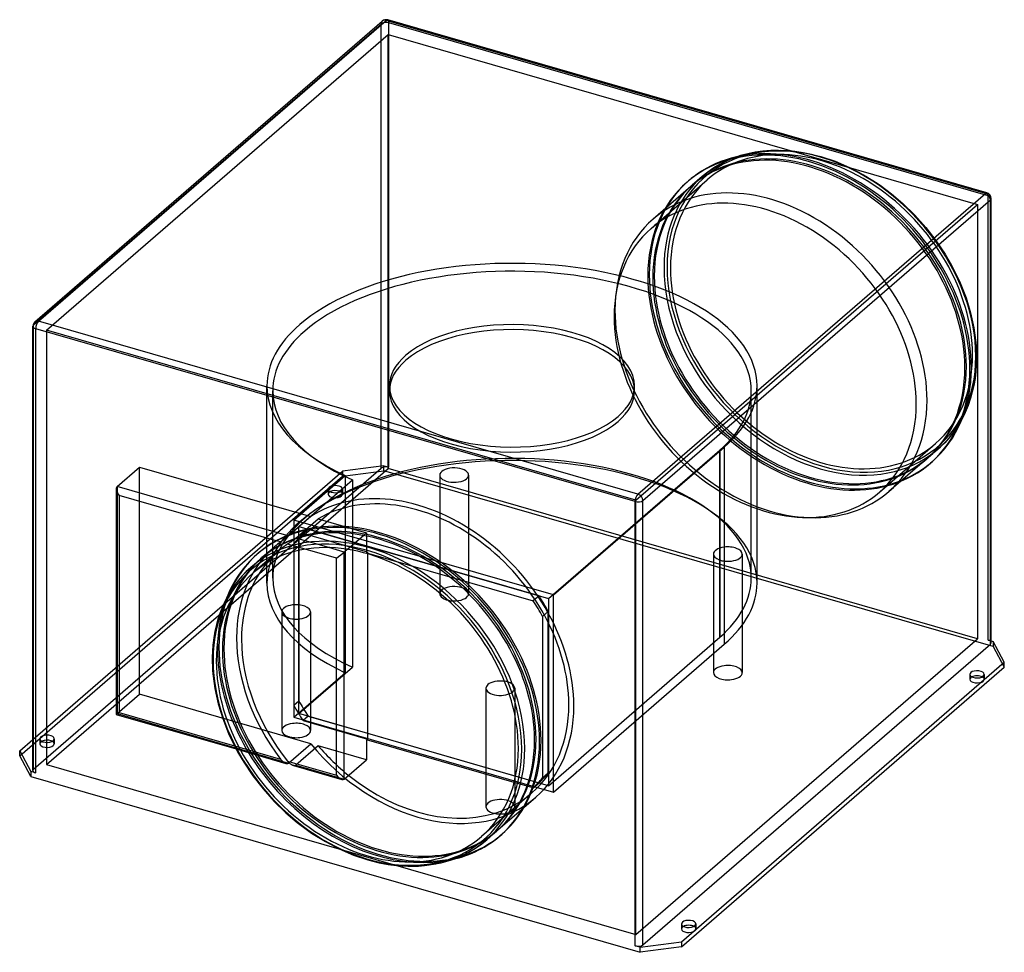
# Model space of a CAD drawing. Header units: millimetres. Extents: x -341 to 341, y -325 to 323.
import ezdxf

# ---------------------------------------------------------------- set-up
doc = ezdxf.new("R2010")
doc.units = ezdxf.units.MM
doc.layers.add('HIDDEN', color=7, linetype='Continuous')
doc.layers.add('THICK', color=7, linetype='Continuous')

msp = doc.modelspace()

# ---------------------------------------------------------------- linework, layer by layer
at = {"layer": 'HIDDEN'}
for p, q in [((-331.81, 110.8), (-90.81, 319.51)), ((-90.81, 11.2), (-90.81, 319.51)), ((330.35, 200.24), (-85.35, 320.24)), ((-85.35, 11.94), (-85.35, 320.24)), ((-322.88, 107.06), (-85.88, 312.31)), ((-85.88, 312.31), (322.88, 194.31)), ((-85.88, 10.94), (-85.88, 312.31)), ((150.45, 225.23), (157, 227.73)), ((157, 227.73), (159.58, 228.53)), ((159.58, 228.53), (167.07, 230.35)), ((167.07, 230.35), (175.03, 231.5)), ((175.03, 231.5), (179.12, 231.81)), ((179.12, 231.81), (186.57, 231.92)), ((186.57, 231.92), (194.34, 231.42)), ((194.34, 231.42), (200.29, 230.65)), ((200.29, 230.65), (206.38, 229.51)), ((206.38, 229.51), (214.26, 227.52)), ((214.26, 227.52), (224.16, 224.21)), ((136.24, 217.06), (140.89, 220.21)), ((140.89, 220.21), (144.33, 222.22)), ((144.33, 222.22), (150.45, 225.23)), ((224.16, 224.21), (234.14, 219.94)), ((234.14, 219.94), (243.8, 214.88)), ((131.88, 213.57), (125.08, 207.68)), ((131.88, 213.57), (136.24, 217.06)), ((243.8, 214.88), (253.31, 208.95)), ((96.44, 177.59), (135.44, 211.37)), ((124.08, 206.81), (97.83, 184.08)), ((122.46, 210.7), (121.46, 209.84)), ((253.31, 208.95), (255.29, 207.59)), ((255.29, 207.59), (263.36, 201.56)), ((263.36, 201.56), (271.13, 194.94)), ((330.35, -108.06), (330.35, 200.24)), ((85.88, -10.94), (322.88, 194.31)), ((271.13, 194.94), (279.34, 186.94)), ((322.88, 194.31), (322.88, -107.06)), ((279.34, 186.94), (287.01, 178.36)), ((287.01, 178.36), (294.06, 169.27)), ((294.06, 169.27), (300.41, 159.78)), ((300.41, 159.78), (303.99, 153.73)), ((303.99, 153.73), (307.26, 147.58)), ((307.26, 147.58), (310.9, 139.83)), ((310.9, 139.83), (314.95, 129.47)), ((314.95, 129.47), (318.1, 119.16)), ((318.1, 119.16), (320.4, 108.67)), ((-331.81, -197.51), (-331.81, 110.8)), ((85.88, -10.94), (-322.88, 107.06)), ((-322.88, 107.06), (-322.88, -194.31)), ((320.4, 108.67), (321.77, 98.47)), ((321.77, 98.47), (321.96, 96.04)), ((321.96, 96.04), (322.22, 87.03)), ((322.22, 87.03), (321.77, 78.44)), ((321.77, 78.44), (321.17, 73.5)), ((-170, -68.42), (-170, 68.42)), ((-85, 64.95), (-85, 68.42)), ((85, 64.95), (85, 68.42)), ((170, -68.42), (170, 68.42)), ((320.35, 68.74), (319.31, 64.16)), ((321.17, 73.5), (320.35, 68.74)), ((-166, -64.95), (-166, 64.95)), ((166, -64.95), (166, 64.95)), ((319.31, 64.16), (318.07, 59.76)), ((316.32, 54.68), (314.31, 49.87)), ((318.07, 59.76), (316.32, 54.68)), ((314.31, 49.87), (312.62, 46.39)), ((310.79, 43.06), (308.43, 39.27)), ((312.62, 46.39), (310.79, 43.06)), ((305.89, 35.67), (303.11, 32.21)), ((308.43, 39.27), (305.89, 35.67)), ((254.87, -5.34), (293.87, 28.43)), ((300.15, 28.95), (295.53, 24.58)), ((303.11, 32.21), (300.15, 28.95)), ((25.26, -79.17), (144.26, 23.88)), ((28.72, -76.71), (147.22, 25.92)), ((144.26, -106.02), (144.26, 23.89)), ((144.26, 23.89), (144.26, 23.88)), ((144.26, 23.88), (144.26, -106.02)), ((147.22, 25.92), (147.22, -110.92)), ((295.53, 24.58), (288.74, 18.7)), ((287.74, 17.83), (261.49, -4.9)), ((291.36, 15.67), (290.36, 14.81)), ((-332.35, -176.97), (-117.5, 9.09)), ((-331.81, -197.51), (-90.81, 11.2)), ((-322.88, -194.31), (-85.88, 10.94)), ((-258.47, -145.65), (-258.47, 11.97)), ((-88.81, 12.94), (-117.5, 9.09)), ((-117.5, 5.63), (-88.81, 9.47)), ((-117.5, 9.09), (-117.5, 5.63)), ((-88.81, 9.47), (-88.81, 12.94)), ((-88.81, 12.94), (-85.35, 11.94)), ((333.81, -112.53), (-88.81, 9.47)), ((322.88, -107.06), (-85.88, 10.94)), ((-341.5, -188.36), (-117.5, 5.63)), ((-151.41, -24.71), (-115.76, 6.17)), ((-147.94, -29.17), (-110.69, 3.1)), ((-115.76, 6.17), (-115.76, -130.67)), ((-110.69, 3.1), (-110.69, -126.81)), ((-50.12, 6.44), (-50.12, -75.83)), ((-30.12, 6.44), (-30.12, -75.83)), ((-273.97, -1.45), (-273.97, -159.07)), ((-127.57, -3.3), (-127.57, -6.76)), ((-117.57, -3.3), (-117.57, -6.76)), ((85.88, -312.31), (85.88, -10.94)), ((-151.41, -24.71), (-151.41, -161.54)), ((28.72, -76.71), (-151.41, -24.71)), ((-149.91, -37.27), (-134.41, -23.84)), ((-134.41, -23.84), (-100.85, -33.53)), ((-147.94, -29.17), (25.26, -79.17)), ((-147.94, -159.08), (-147.94, -29.17)), ((-144.93, -34.17), (-141.43, -31.14)), ((18.74, -77.38), (-141.43, -31.14)), ((-114.14, -45.04), (-100.85, -33.53)), ((-100.85, -33.53), (-100.85, -47.47)), ((-160.57, -39.96), (-163.56, -39.1)), ((-160.38, -39.82), (-160.57, -39.96)), ((-160.18, -39.67), (-160.38, -39.82)), ((-159.97, -39.51), (-160.18, -39.67)), ((-159.75, -39.35), (-159.97, -39.51)), ((-159.52, -39.18), (-159.75, -39.35)), ((-159.29, -39.01), (-159.52, -39.18)), ((-159.05, -38.83), (-159.29, -39.01)), ((-158.81, -38.65), (-159.05, -38.83)), ((-158.56, -38.47), (-158.81, -38.65)), ((-158.31, -38.29), (-158.56, -38.47)), ((-158.06, -38.1), (-158.31, -38.29)), ((-157.81, -37.92), (-158.06, -38.1)), ((-157.57, -37.73), (-157.81, -37.92)), ((-157.32, -37.55), (-157.57, -37.73)), ((-157.06, -37.36), (-157.32, -37.55)), ((-156.81, -37.17), (-157.06, -37.36)), ((-156.56, -36.97), (-156.81, -37.17)), ((-156.31, -36.78), (-156.56, -36.97)), ((-156.06, -36.59), (-156.31, -36.78)), ((-155.06, -35.78), (-156.09, -35.48)), ((-155.83, -36.41), (-156.06, -36.59)), ((-155.61, -36.24), (-155.83, -36.41)), ((-155.41, -36.07), (-155.61, -36.24)), ((-155.22, -35.92), (-155.41, -36.07)), ((-155.26, -41.1), (-155.04, -40.94)), ((-155.06, -35.78), (-155.22, -35.92)), ((-153.55, -34.47), (-155.06, -35.78)), ((-155.04, -40.94), (-154.81, -40.79)), ((-154.81, -40.79), (-154.57, -40.63)), ((-154.57, -40.63), (-154.32, -40.46)), ((-154.32, -40.46), (-154.07, -40.29)), ((-154.07, -40.29), (-153.82, -40.11)), ((-153.82, -40.11), (-153.56, -39.93)), ((-153.56, -39.93), (-153.3, -39.76)), ((-153.3, -39.76), (-153.04, -39.58)), ((-153.04, -39.58), (-152.78, -39.39)), ((-152.78, -39.39), (-152.52, -39.22)), ((-152.52, -39.22), (-152.26, -39.03)), ((-152.26, -39.03), (-152, -38.85)), ((-152, -38.85), (-151.73, -38.66)), ((-151.73, -38.66), (-151.47, -38.47)), ((-151.47, -38.47), (-151.2, -38.28)), ((-147.86, -38.15), (-151.36, -41.18)), ((-151.2, -38.28), (-150.95, -38.09)), ((-150.95, -38.09), (-150.71, -37.91)), ((-150.71, -37.91), (-150.48, -37.73)), ((-150.48, -37.73), (-150.27, -37.56)), ((-150.27, -37.56), (-150.08, -37.41)), ((-150.08, -37.41), (-149.91, -37.27)), ((-127.06, -43.86), (-149.91, -37.27)), ((-147.86, -38.15), (-147.86, -150.15)), ((-100.35, -47.04), (-144.93, -34.17)), ((-162.06, -46.28), (-179.56, -61.43)), ((-173.42, -50.83), (-164.67, -43.25)), ((-155.67, -41.38), (-155.47, -41.24)), ((-143.36, -44.93), (-155.67, -41.38)), ((-155.47, -41.24), (-155.26, -41.1)), ((-151.36, -41.18), (-151.36, -153.18)), ((-100.85, -47.47), (-100.35, -47.04)), ((-100.85, -47.47), (14.74, -80.84)), ((-100.35, -47.04), (-100.35, -48.11)), ((139.72, -48.36), (139.72, -130.63)), ((159.72, -48.36), (159.72, -130.63)), ((18.74, -77.38), (14.74, -80.84)), ((25.26, -79.17), (25.26, -209.08)), ((28.72, -213.54), (28.72, -76.71)), ((-159.72, -88.47), (-159.72, -170.75)), ((-139.72, -88.47), (-139.72, -170.75)), ((21.17, -91.57), (25.17, -88.1)), ((25.17, -200.1), (25.17, -88.1)), ((21.17, -91.57), (21.17, -203.56)), ((25.26, -209.08), (144.26, -106.02)), ((85.88, -312.31), (322.88, -107.06)), ((144.26, -106.02), (144.26, -106.02)), ((330.35, -108.06), (332.35, -108.64)), ((333.81, -109.06), (333.81, -112.53)), ((28.72, -213.54), (147.22, -110.92)), ((333.81, -112.53), (341.5, -126.87)), ((-147.94, -159.08), (-110.69, -126.81)), ((-151.41, -161.54), (-115.76, -130.67)), ((317.57, -131.8), (317.57, -135.26)), ((327.57, -131.8), (327.57, -135.26)), ((-18.09, -141.42), (-18.09, -223.7)), ((1.91, -141.42), (1.91, -223.7)), ((-273.97, -159.07), (-258.47, -145.65)), ((-139.56, -179.97), (-258.47, -145.65)), ((-151.36, -153.18), (-147.86, -150.15)), ((-273.97, -159.07), (-155.06, -193.4)), ((-151.41, -161.54), (28.72, -213.54)), ((25.26, -209.08), (-147.94, -159.08)), ((-141.43, -160.87), (-144.93, -163.9)), ((-144.93, -163.9), (-100.35, -176.77)), ((-141.43, -160.87), (-100.35, -172.73)), ((-327.57, -176.51), (-327.57, -179.97)), ((-317.57, -176.51), (-317.57, -179.97)), ((-192.51, -181.43), (-160.57, -190.65)), ((-191.37, -183.61), (-156.78, -193.6)), ((-155.06, -193.4), (-139.56, -179.97)), ((-134.41, -181.46), (-149.91, -194.88)), ((-100.85, -191.15), (-134.41, -181.46)), ((-160.57, -190.65), (-160.38, -190.89)), ((-160.38, -190.89), (-160.18, -191.14)), ((-160.18, -191.14), (-159.97, -191.38)), ((-322.88, -194.31), (85.88, -312.31)), ((-159.97, -191.38), (-159.74, -191.62)), ((-159.74, -191.62), (-159.52, -191.85)), ((-159.52, -191.85), (-159.28, -192.07)), ((-159.28, -192.07), (-159.04, -192.28)), ((-159.04, -192.28), (-158.79, -192.49)), ((-158.79, -192.49), (-158.54, -192.68)), ((-158.54, -192.68), (-158.29, -192.85)), ((-158.29, -192.85), (-158.04, -193.02)), ((-158.04, -193.02), (-157.79, -193.16)), ((-157.79, -193.16), (-157.54, -193.29)), ((-157.54, -193.29), (-157.29, -193.41)), ((-157.29, -193.41), (-157.04, -193.51)), ((-157.04, -193.51), (-156.78, -193.6)), ((-156.78, -193.6), (-156.5, -193.67)), ((-156.5, -193.67), (-156.22, -193.71)), ((-156.22, -193.71), (-155.95, -193.71)), ((-155.95, -193.71), (-155.69, -193.69)), ((-155.69, -193.69), (-155.46, -193.63)), ((-155.46, -193.63), (-155.25, -193.53)), ((-155.25, -193.53), (-155.06, -193.4)), ((-151.38, -195.14), (-151.68, -195.07)), ((-151.1, -195.19), (-151.38, -195.14)), ((-150.82, -195.2), (-151.1, -195.19)), ((-150.56, -195.17), (-150.82, -195.2)), ((-150.31, -195.11), (-150.56, -195.17)), ((-150.1, -195.02), (-150.31, -195.11)), ((-149.91, -194.88), (-150.1, -195.02)), ((-149.91, -194.88), (-116.35, -204.57)), ((2.55, -202.43), (18.74, -207.11)), ((25.17, -200.1), (21.17, -203.56)), ((14.74, -210.57), (1.55, -206.76)), ((14.74, -210.57), (18.74, -207.11)), ((13.87, -214.06), (-21.13, -244.37)), ((-9.76, -239.81), (8.31, -224.16)), ((117.57, -305.01), (117.57, -308.47)), ((127.57, -305.01), (127.57, -308.47))]:
    msp.add_line(p, q, dxfattribs=at)
for centre, major_axis, ratio, start_param, end_param in [((-87.35, 318.51), (-2.62, 3.02), 0.75, 0.000079, 0.713724), ((-87.35, 318.51), (-1.11, -3.84), 0.433013, 2.158799, 3.141599), ((-87.35, 318.51), (-4, 0), 0.5, -2.094395, -0.523599), ((214.66, 119.9), (80.93, -93.45), 0.75, 2.284521, 5.426113), ((205.91, 112.32), (-84.45, 97.51), 0.75, -2.427868, 0), ((206.91, 113.19), (84.45, -97.51), 0.75, 0.713724, 3.141593), ((205.91, 112.32), (-81.83, 94.49), 0.75, -2.427868, 0), ((206.91, 113.19), (81.83, -94.49), 0.75, 0.713724, 3.141593), ((213.71, 119.08), (81.83, -94.49), 0.75, 2.284521, 3.141526), ((214.66, 119.9), (-79.21, 91.47), 0.75, -2.427868, 0), ((213.71, 119.08), (81.83, -94.49), 0.75, 0.713724, 2.284521), ((214.66, 119.9), (80.93, -93.45), 0.75, 0.713724, 2.284521), ((213.71, 119.08), (81.83, -94.49), 0.75, -3.141592, -2.427868), ((205.91, 112.32), (-84.45, 97.51), 0.75, 0, 0.713724), ((206.91, 113.19), (84.45, -97.51), 0.75, -3.141592, -2.427868), ((205.91, 112.32), (-81.83, 94.49), 0.75, 0, 0.713724), ((179.66, 89.59), (-81.83, 94.49), 0.75, -2.427868, 0), ((206.91, 113.19), (81.83, -94.49), 0.75, -3.141592, -2.427868), ((214.66, 119.9), (-79.21, 91.47), 0.75, 0, 0.713724), ((175.66, 86.12), (79.21, -91.47), 0.75, 0.713724, 3.141593), ((328.35, 198.51), (-1.11, -3.84), 0.433013, 2.158799, 3.141599), ((328.35, 198.51), (-4, 0), 0.5, 3.141499, 4.18879), ((175.66, 86.12), (79.21, -91.47), 0.75, -3.141592, -2.427868), ((179.66, 89.59), (-81.83, 94.49), 0.75, 0, 0.713724), ((0, 68.42), (170, 0), 0.5, -0.000001, 2.617994), ((0, 64.95), (166, 0), 0.5, -0.000001, 2.617994), ((213.71, 119.08), (81.83, -94.49), 0.75, -2.427868, -0.857072), ((205.91, 112.32), (-84.45, 97.51), 0.75, 0.713724, 3.141593), ((206.91, 113.19), (84.45, -97.51), 0.75, -2.427868, 0), ((205.91, 112.32), (-81.83, 94.49), 0.75, 0.713724, 3.141593), ((206.91, 113.19), (81.83, -94.49), 0.75, -2.427868, 0), ((214.66, 119.9), (-79.21, 91.47), 0.75, 0.713724, 3.141593), ((175.66, 86.12), (79.21, -91.47), 0.75, -2.427868, 0), ((179.66, 89.59), (-81.83, 94.49), 0.75, 0.713724, 3.141593), ((-328.35, 109.8), (-4, 0), 0.5, -0.523599, -0.000094), ((-328.35, 109.8), (-2.62, 3.02), 0.75, 0.000079, 0.713724), ((0, 68.42), (170, 0), 0.5, 2.617994, 3.141593), ((0, 68.42), (-85, 0), 0.5, 3.141591, 5.759587), ((0, 64.95), (85, 0), 0.5, -0.000001, 2.617994), ((0, 64.95), (166, 0), 0.5, 2.617994, 3.141594), ((0, 68.42), (-85, 0), 0.5, -0.523599, -0.000001), ((214.66, 119.9), (80.93, -93.45), 0.75, -0.857072, 0.713724), ((214.66, 119.9), (-79.21, 91.47), 0.75, -3.141592, -2.427868), ((0, 64.95), (85, 0), 0.5, 2.617994, 3.141591), ((213.71, 119.08), (81.83, -94.49), 0.75, -0.857072, 0.713724), ((205.91, 112.32), (-81.83, 94.49), 0.75, -3.141592, -2.427868), ((206.91, 113.19), (81.83, -94.49), 0.75, 0, 0.713724), ((205.91, 112.32), (-84.45, 97.51), 0.75, -3.141592, -2.427868), ((206.91, 113.19), (84.45, -97.51), 0.75, 0, 0.713724), ((0, 68.42), (170, 0), 0.5, -3.141592, -2.319829), ((0, 68.42), (-85, 0), 0.5, -0.000001, 2.617994), ((0, 68.42), (-85, 0), 0.5, 2.617994, 3.141591), ((0, 68.42), (170, 0), 0.5, -0.523599, -0.000001), ((0, 64.95), (166, 0), 0.5, -3.141592, -2.300674), ((0, 64.95), (85, 0), 0.5, 3.141591, 5.759587), ((0, 64.95), (85, 0), 0.5, -0.523599, -0.000001), ((0, 64.95), (166, 0), 0.5, -0.517575, -0.000001), ((175.66, 86.12), (79.21, -91.47), 0.75, 0, 0.713724), ((179.66, 89.59), (-81.83, 94.49), 0.75, -3.141592, -2.427868), ((0, -68.42), (-170, 0), 0.5, 3.141591, 5.759587), ((0, -64.95), (-166, 0), 0.5, 3.141592, 5.759587), ((-87.35, 10.2), (-4, 0), 0.5, -2.094395, -0.523599), ((-40.12, 6.44), (10, 0), 0.5, 0.261799, 3.14162), ((-40.12, 6.44), (10, 0), 0.5, 0.000027, 0.261799), ((-40.12, 6.44), (10, 0), 0.5, -3.141566, -2.879793), ((-40.12, 6.44), (10, 0), 0.5, -2.879793, 0.000027), ((-65.34, -122.59), (79.21, -91.47), 0.75, 0.713724, 3.004126), ((-122.57, -3.3), (-5, 0), 0.5, -0.523599, -0.000094), ((-122.57, -3.3), (-5, 0), 0.5, -0.000094, 2.617994), ((-122.57, -6.76), (5, 0), 0.5, 2.617994, 3.141499), ((-122.57, -6.76), (5, 0), 0.5, 3.141499, 5.759587), ((-122.57, -3.3), (-5, 0), 0.5, 3.141499, 5.759587), ((-122.57, -6.76), (5, 0), 0.5, -0.000094, 2.617994), ((-122.57, -3.3), (-5, 0), 0.5, 2.617994, 3.141499), ((-122.57, -6.76), (5, 0), 0.5, -0.523599, -0.000094), ((-91.59, -145.32), (81.83, -94.49), 0.75, 0.713724, 3.141593), ((0, -68.42), (-170, 0), 0.5, -0.523599, 0), ((0, -64.95), (-166, 0), 0.5, -0.523599, 0.000001), ((-61.34, -119.12), (-77.9, 89.96), 0.75, 0.032928, 0.139283), ((-82.84, -137.74), (-81.83, 94.49), 0.75, -0.056087, 0.000002), ((-64.84, -122.16), (-77.9, 89.96), 0.75, 0.032928, 0.139283), ((-91.59, -145.32), (84.45, -97.51), 0.75, -3.141592, -2.427868), ((-82.84, -137.74), (-81.83, 94.49), 0.75, 0.000002, 0.713724), ((-82.84, -137.74), (79.21, -91.47), 0.75, 3.141591, 3.269491), ((-82.84, -137.74), (79.21, -91.47), 0.75, 3.052943, 3.141591), ((149.72, -48.36), (10, 0), 0.5, 1.832596, 3.141499), ((149.72, -48.36), (10, 0), 0.5, -0.000094, 1.832596), ((-92.59, -146.19), (-81.83, 94.49), 0.75, 0, 0.713724), ((-91.59, -145.32), (81.83, -94.49), 0.75, -3.141592, -2.427868), ((149.72, -48.36), (10, 0), 0.5, 3.141499, 4.974188), ((149.72, -48.36), (10, 0), 0.5, -1.308997, -0.000094), ((-99.39, -152.08), (-81.83, 94.49), 0.75, 0, 0.713724), ((0, -64.95), (-166, 0), 0.5, 0.000001, 0.840918), ((0, -64.95), (-166, 0), 0.5, 2.624018, 3.141592), ((0, -68.42), (-170, 0), 0.5, 0, 0.821764), ((-40.12, -75.83), (-10, 0), 0.5, -2.879793, 0.000027), ((-40.12, -75.83), (-10, 0), 0.5, -3.141566, -2.879793), ((0, -68.42), (-170, 0), 0.5, 2.617994, 3.141591), ((-92.59, -146.19), (-84.45, 97.51), 0.75, 0.37882, 0.713724), ((-40.12, -75.83), (-10, 0), 0.5, 0.000027, 0.261799), ((-40.12, -75.83), (-10, 0), 0.5, 0.261799, 3.14162), ((-65.34, -122.59), (77.9, -89.96), 0.75, 1.288166, 1.39452), ((-61.34, -119.12), (-77.9, 89.96), 0.75, -1.853427, -1.747072), ((-149.72, -88.47), (10, 0), 0.5, 1.832596, 3.141499), ((-149.72, -88.47), (10, 0), 0.5, 3.141499, 4.974188), ((-149.72, -88.47), (10, 0), 0.5, -0.000094, 1.832596), ((-149.72, -88.47), (10, 0), 0.5, -1.308997, -0.000094), ((-82.84, -137.74), (-81.83, 94.49), 0.75, 0.713724, 1.483536), ((328.35, -109.8), (-4, 0), 0.5, 3.141499, 4.18879), ((-92.59, -146.19), (-84.45, 97.51), 0.75, 0.713724, 2.761462), ((-91.59, -145.32), (84.45, -97.51), 0.75, -2.427868, 0), ((-92.59, -146.19), (-81.83, 94.49), 0.75, 0.713724, 3.141593), ((-91.59, -145.32), (81.83, -94.49), 0.75, -2.427868, 0), ((-99.39, -152.08), (-81.83, 94.49), 0.75, 0.713724, 2.284521), ((149.72, -130.63), (-10, 0), 0.5, -1.308997, -0.000094), ((149.72, -130.63), (-10, 0), 0.5, 3.141499, 4.974188), ((-8.09, -141.42), (10, 0), 0.5, -0.000094, 2.617994), ((149.72, -130.63), (-10, 0), 0.5, -0.000094, 1.832596), ((149.72, -130.63), (-10, 0), 0.5, 1.832596, 3.141499), ((322.57, -135.26), (5, 0), 0.5, 2.617994, 3.141499), ((322.57, -135.26), (5, 0), 0.5, 3.141499, 5.759587), ((322.57, -135.26), (5, 0), 0.5, 2.376202, 2.617994), ((322.57, -135.26), (5, 0), 0.5, -0.000094, 0.765391), ((322.57, -135.26), (5, 0), 0.5, -0.523599, -0.000094), ((-8.09, -141.42), (10, 0), 0.5, 2.617994, 3.141499), ((-8.09, -141.42), (10, 0), 0.5, 3.141499, 5.759587), ((-8.09, -141.42), (10, 0), 0.5, -0.523599, -0.000094), ((-61.34, -119.12), (-77.9, 89.96), 0.75, 1.288166, 1.39452), ((-64.84, -122.16), (-77.9, 89.96), 0.75, 1.288166, 1.39452), ((-65.34, -122.59), (79.21, -91.47), 0.75, 0.000002, 0.713724), ((-270.5, -156.61), (-4, -3.01), 0.042828, -0.555801, -0.032148), ((-149.72, -170.75), (-10, 0), 0.5, -1.308997, -0.000094), ((-149.72, -170.75), (-10, 0), 0.5, -0.000094, 1.832596), ((-149.72, -170.75), (-10, 0), 0.5, 3.141499, 4.974188), ((-149.72, -170.75), (-10, 0), 0.5, 1.832596, 3.141499), ((-322.57, -176.51), (-5, 0), 0.5, -0.523599, -0.000094), ((-322.57, -176.51), (-5, 0), 0.5, -0.000094, 2.617994), ((-322.57, -176.51), (-5, 0), 0.5, 3.141499, 5.759587), ((-322.57, -179.97), (5, 0), 0.5, -0.000094, 2.617994), ((-322.57, -176.51), (-5, 0), 0.5, 2.617994, 3.141499), ((-91.59, -145.32), (81.83, -94.49), 0.75, 0, 0.713724), ((-322.57, -179.97), (5, 0), 0.5, 2.617994, 3.141499), ((-322.57, -179.97), (5, 0), 0.5, 3.141499, 5.759587), ((-322.57, -179.97), (5, 0), 0.5, -0.523599, -0.000094), ((-65.34, -122.59), (81.83, -94.49), 0.75, -1.612468, 0.000006), ((-65.34, -122.59), (79.21, -91.47), 0.75, -1.576677, -1.332341), ((-328.35, -198.51), (-4, 0), 0.5, -0.523599, -0.000094), ((-65.34, -122.59), (77.9, -89.96), 0.75, 0.032928, 0.139283), ((-61.34, -119.12), (-77.9, 89.96), 0.75, -3.108664, -3.00231), ((-8.09, -223.7), (-10, 0), 0.5, 3.141499, 5.759587), ((-65.34, -122.59), (79.21, -91.47), 0.75, -0.257951, 0.000002), ((-8.09, -223.7), (-10, 0), 0.5, -0.523599, -0.000094), ((-8.09, -223.7), (-10, 0), 0.5, -0.000094, 2.617994), ((-8.09, -223.7), (-10, 0), 0.5, 2.617994, 3.141499), ((-99.39, -152.08), (-81.83, 94.49), 0.75, 2.284521, 3.141526), ((122.57, -308.47), (5, 0), 0.5, 2.617994, 3.141499), ((122.57, -308.47), (5, 0), 0.5, 2.376202, 2.617994), ((122.57, -308.47), (5, 0), 0.5, -0.000094, 0.765391), ((122.57, -308.47), (5, 0), 0.5, 3.141499, 5.759587), ((122.57, -308.47), (5, 0), 0.5, -0.523599, -0.000094)]:
    msp.add_ellipse(centre, major_axis=major_axis, ratio=ratio, start_param=start_param, end_param=end_param, dxfattribs=at)
at = {"layer": 'THICK'}
for p, q in [((-330.96, 112.82), (-89.96, 321.53)), ((-328.35, 113.26), (-87.35, 321.97)), ((328.35, 201.97), (-87.35, 321.97)), ((329.46, 202.35), (-86.24, 322.35)), ((87.35, -6.74), (328.35, 201.97)), ((332.35, -109.8), (332.35, 198.51)), ((90.81, -11.2), (331.81, 197.51)), ((331.81, -110.8), (331.81, 197.51)), ((-332.35, -198.51), (-332.35, 109.8)), ((87.35, -6.74), (-328.35, 113.26)), ((85.35, -11.94), (-330.35, 108.06)), ((-330.35, -200.24), (-330.35, 108.06)), ((-273.97, -1.45), (-258.47, 11.97)), ((-258.47, 11.97), (-139.56, -22.36)), ((-274.5, -2.92), (-274.5, -159.61)), ((-156.09, -35.48), (-273.97, -1.45)), ((-163.56, -39.1), (-272.5, -7.65)), ((-272.5, -7.65), (-272.5, -158.34)), ((85.35, -320.24), (85.35, -11.94)), ((90.81, -319.51), (90.81, -11.2)), ((-139.56, -22.36), (-153.55, -34.47)), ((-177.04, -48.67), (-176.04, -47.81)), ((-121.81, -51.15), (-143.36, -44.93)), ((-116.35, -46.95), (-127.06, -43.86)), ((-116.35, -46.95), (-114.14, -45.04)), ((-116.35, -204.57), (-116.35, -46.95)), ((-181.22, -57.59), (-174.42, -51.7)), ((-121.81, -201.84), (-121.81, -51.15)), ((-100.35, -48.11), (-100.35, -176.77)), ((-181.22, -57.58), (-185.84, -61.95)), ((-188.79, -65.21), (-191.57, -68.67)), ((-185.84, -61.95), (-188.79, -65.21)), ((-194.11, -72.27), (-196.48, -76.06)), ((-191.57, -68.67), (-194.11, -72.27)), ((-198.3, -79.39), (-199.99, -82.87)), ((-196.48, -76.06), (-198.3, -79.39)), ((-202.01, -87.68), (-203.76, -92.76)), ((-199.99, -82.87), (-202.01, -87.68)), ((-203.76, -92.76), (-205, -97.16)), ((-206.03, -101.74), (-206.85, -106.5)), ((-205, -97.16), (-206.03, -101.74)), ((-206.85, -106.5), (-207.45, -111.44)), ((332.35, -108.64), (333.81, -109.06)), ((341.5, -123.41), (333.81, -109.06)), ((-207.45, -111.44), (-207.91, -120.03)), ((90.81, -319.51), (331.81, -110.8)), ((-207.91, -120.03), (-207.64, -129.04)), ((-207.64, -129.04), (-207.45, -131.47)), ((117.5, -317.4), (341.5, -123.41)), ((117.5, -320.86), (341.5, -126.87)), ((341.5, -126.87), (341.5, -123.41)), ((-207.45, -131.47), (-206.09, -141.67)), ((-206.09, -141.67), (-203.78, -152.16)), ((-203.78, -152.16), (-200.63, -162.47)), ((-274.49, -159.62), (-191.37, -183.61)), ((-272.5, -158.34), (-192.51, -181.43)), ((-200.63, -162.47), (-196.58, -172.83)), ((-341.5, -184.9), (-332.35, -176.97)), ((-196.58, -172.83), (-192.94, -180.58)), ((-100.35, -176.77), (-100.85, -177.2)), ((-100.85, -177.2), (-100.85, -191.15)), ((1.55, -206.76), (-100.85, -177.2)), ((-100.35, -172.73), (2.55, -202.43)), ((-192.94, -180.58), (-189.67, -186.73)), ((-341.5, -184.9), (-333.81, -199.24)), ((-341.5, -188.36), (-341.5, -184.9)), ((-333.81, -202.7), (-341.5, -188.36)), ((-189.67, -186.73), (-186.1, -192.78)), ((-116.35, -204.57), (-100.85, -191.15)), ((-186.1, -192.78), (-179.74, -202.27)), ((-155.67, -192.06), (-121.81, -201.84)), ((-155.47, -192.31), (-155.67, -192.06)), ((-155.25, -192.56), (-155.47, -192.31)), ((-155.03, -192.8), (-155.25, -192.56)), ((-154.79, -193.04), (-155.03, -192.8)), ((-154.55, -193.28), (-154.79, -193.04)), ((-154.3, -193.5), (-154.55, -193.28)), ((-154.05, -193.72), (-154.3, -193.5)), ((-153.79, -193.93), (-154.05, -193.72)), ((-153.53, -194.12), (-153.79, -193.93)), ((-153.27, -194.3), (-153.53, -194.12)), ((-153, -194.47), (-153.27, -194.3)), ((-152.74, -194.62), (-153, -194.47)), ((-152.48, -194.76), (-152.74, -194.62)), ((-152.22, -194.88), (-152.48, -194.76)), ((-151.95, -194.98), (-152.22, -194.88)), ((-151.68, -195.07), (-151.95, -194.98)), ((-151.68, -195.07), (-118.04, -204.78)), ((-330.35, -200.24), (-333.81, -199.24)), ((-333.81, -199.24), (-333.81, -202.7)), ((-333.81, -202.7), (88.81, -324.7)), ((-179.74, -202.27), (-172.69, -211.36)), ((-172.69, -211.36), (-165.02, -219.94)), ((8.31, -224.16), (16.49, -217.08)), ((-165.02, -219.94), (-156.81, -227.94)), ((-156.81, -227.94), (-149.04, -234.56)), ((-149.04, -234.56), (-140.98, -240.59)), ((-140.98, -240.59), (-138.99, -241.95)), ((-138.99, -241.95), (-129.48, -247.88)), ((-17.56, -246.57), (-10.76, -240.68)), ((-8.14, -243.7), (-7.14, -242.84)), ((-129.48, -247.88), (-119.82, -252.94)), ((-26.57, -253.21), (-21.92, -250.06)), ((-21.92, -250.06), (-17.57, -246.57)), ((-119.82, -252.94), (-109.84, -257.21)), ((-109.84, -257.21), (-99.95, -260.52)), ((-42.69, -260.73), (-36.14, -258.23)), ((-36.14, -258.23), (-30.01, -255.22)), ((-30.01, -255.22), (-26.57, -253.21)), ((-99.95, -260.52), (-92.06, -262.51)), ((-92.06, -262.51), (-85.97, -263.65)), ((-85.97, -263.65), (-80.02, -264.42)), ((-80.02, -264.42), (-72.26, -264.92)), ((-72.26, -264.92), (-64.8, -264.81)), ((-64.8, -264.81), (-60.72, -264.5)), ((-60.72, -264.5), (-52.75, -263.35)), ((-52.75, -263.35), (-45.27, -261.53)), ((-45.27, -261.53), (-42.69, -260.73)), ((88.81, -321.24), (85.35, -320.24)), ((88.81, -321.24), (117.5, -317.4)), ((117.5, -320.86), (88.81, -324.7)), ((117.5, -317.4), (117.5, -320.86)), ((88.81, -324.7), (88.81, -321.24))]:
    msp.add_line(p, q, dxfattribs=at)
for centre, start, end in [((-87.35, 318.51), 73.89803, 130.89679), ((328.35, 198.51), 359.99731, 73.89803), ((-328.35, 109.8), 130.89679, 179.99733)]:
    msp.add_arc(centre, 4, start, end, dxfattribs=at)
for centre, major_axis, ratio, start_param, end_param in [((-87.35, 318.51), (-2.62, 3.02), 0.75, -0.857072, 0.000079), ((-87.35, 318.51), (-1.11, -3.84), 0.433013, -3.141586, -2.55359), ((328.35, 198.51), (-1.11, -3.84), 0.433013, -3.141586, -2.55359), ((328.35, 198.51), (-2.62, 3.02), 0.75, -2.427868, -0.857072), ((328.35, 198.51), (-4, 0), 0.5, 2.617994, 3.141499), ((-328.35, 109.8), (-4, 0), 0.5, -0.000094, 1.047198), ((-328.35, 109.8), (-2.62, 3.02), 0.75, -0.857072, 0.000079), ((-328.35, 109.8), (-1.11, -3.84), 0.433013, -2.55359, -0.982794), ((-270.5, -5.92), (-3.4, 4.52), 0.467176, 0.032202, 0.555855), ((-270.5, -5.92), (-3.4, 4.52), 0.467176, 0.555855, 1.602998), ((-65.34, -122.59), (81.83, -94.49), 0.75, 0.713724, 3.039917), ((87.35, -10.2), (-1.11, -3.84), 0.433013, -2.55359, -0.982794), ((87.35, -10.2), (-2.62, 3.02), 0.75, -2.427868, -0.857072), ((87.35, -10.2), (-4, 0), 0.5, 1.047198, 2.617994), ((-92.59, -146.19), (-84.45, 97.51), 0.75, -2.427868, 0), ((-91.59, -145.32), (84.45, -97.51), 0.75, 0.713724, 3.141593), ((-92.59, -146.19), (-81.83, 94.49), 0.75, -2.427868, 0), ((-100.34, -152.9), (-80.93, 93.45), 0.75, -0.857072, 0.713724), ((-99.39, -152.08), (-81.83, 94.49), 0.75, -0.857072, -0.000067), ((-100.34, -152.9), (79.21, -91.47), 0.75, 0.713724, 3.141593), ((-119.81, -49.42), (4, 3.01), 0.042828, -2.126597, -0.555801), ((-100.34, -152.9), (-80.93, 93.45), 0.75, 2.284521, 5.426113), ((-99.39, -152.08), (-81.83, 94.49), 0.75, -2.427868, -0.857072), ((-92.59, -146.19), (-84.45, 97.51), 0.75, 0, 0.37882), ((-82.84, -137.74), (79.21, -91.47), 0.75, -3.013694, -2.427868), ((-100.34, -152.9), (79.21, -91.47), 0.75, -3.141592, -2.427868), ((-82.84, -137.74), (79.21, -91.47), 0.75, -2.427868, -1.625494), ((328.35, -109.8), (-4, 0), 0.5, 2.617994, 3.141499), ((-100.34, -152.9), (-80.93, 93.45), 0.75, 0.713724, 2.284521), ((-100.34, -152.9), (79.21, -91.47), 0.75, -2.427868, 0), ((322.57, -131.8), (-5, 0), 0.5, 3.141499, 5.759587), ((322.57, -131.8), (-5, 0), 0.5, -0.523599, -0.000094), ((322.57, -131.8), (-5, 0), 0.5, -0.000094, 2.617994), ((322.57, -135.26), (5, 0), 0.5, 0.765391, 2.376202), ((322.57, -131.8), (-5, 0), 0.5, 2.617994, 3.141499), ((-65.34, -122.59), (81.83, -94.49), 0.75, 0.000006, 0.713724), ((-270.5, -156.61), (-4, -3.01), 0.042828, -0.032148, 0.033846), ((-270.5, -156.61), (-4, -3.01), 0.042828, 0.033846, 1.014996), ((-92.59, -146.19), (-81.83, 94.49), 0.75, -3.141592, -2.427868), ((-91.59, -145.32), (84.45, -97.51), 0.75, 0, 0.713724), ((-100.34, -152.9), (79.21, -91.47), 0.75, 0, 0.713724), ((-99.39, -152.08), (-81.83, 94.49), 0.75, 3.141526, 3.855317), ((-92.59, -146.19), (-84.45, 97.51), 0.75, -3.141592, -2.427868), ((-328.35, -198.51), (-4, 0), 0.5, -0.000094, 1.047198), ((-119.81, -200.11), (3.4, -4.52), 0.467176, -1.538594, -0.557445), ((-119.81, -200.11), (3.4, -4.52), 0.467176, -0.557445, 0.032202), ((-65.34, -122.59), (79.21, -91.47), 0.75, -1.332341, -0.257951), ((-92.59, -146.19), (-84.45, 97.51), 0.75, 2.761462, 3.141593), ((122.57, -305.01), (-5, 0), 0.5, -0.523599, -0.000094), ((122.57, -305.01), (-5, 0), 0.5, -0.000094, 2.617994), ((122.57, -305.01), (-5, 0), 0.5, 3.141499, 5.759587), ((122.57, -308.47), (5, 0), 0.5, 0.765391, 2.376202), ((122.57, -305.01), (-5, 0), 0.5, 2.617994, 3.141499), ((87.35, -318.51), (-4, 0), 0.5, 1.047198, 2.617994)]:
    msp.add_ellipse(centre, major_axis=major_axis, ratio=ratio, start_param=start_param, end_param=end_param, dxfattribs=at)

doc.saveas('drawing.dxf')
